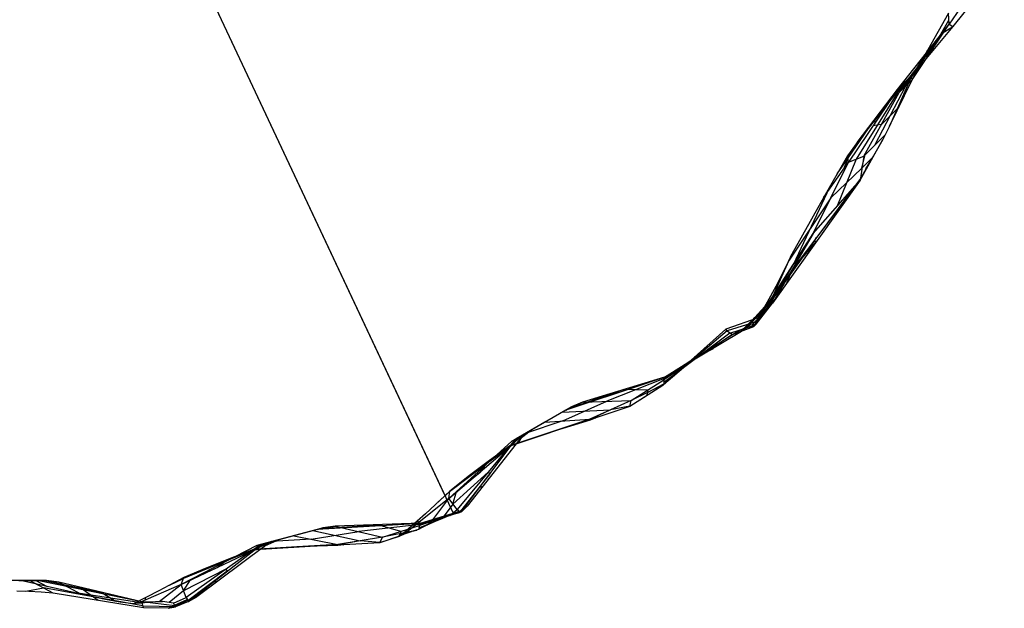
# Model space of a CAD drawing. Header units: millimetres. Extents: x -260 to 262, y -307 to 260.
# Tile 6 of 15: x 7 to 241, y -257 to -117. Entities that reach past the tile are written whole.
import ezdxf

# ---------------------------------------------------------------- set-up
doc = ezdxf.new("R2010")
doc.units = ezdxf.units.MM
doc.layers.add('Mineral Sculptural Table - Ferm Living', color=7, linetype='Continuous', true_color=0x000000)

msp = doc.modelspace()

# ---------------------------------------------------------------- linework, layer by layer
at = {"layer": 'Mineral Sculptural Table - Ferm Living'}
for p, q in [((-108.63, 231.04, 470), (110.2, -234.38, 470)), ((-107.45, 228.53, 500), (108.1, -229.91, 500)), ((238.53, -102.46, 483.98), (227.57, -118.31, 489.48)), ((240.67, -103.49, 500), (228.49, -118.88, 500)), ((227.47, -115.71, 470), (222.58, -124.4, 470)), ((227.57, -118.31, 489.48), (227.47, -115.71, 470)), ((215.37, -133.81, 495.36), (227.57, -118.31, 489.48)), ((215.78, -134.52, 484.54), (227.57, -118.31, 489.48)), ((218.79, -131.52, 472.73), (227.57, -118.31, 489.48)), ((228.49, -118.88, 500), (219.4, -129.74, 500)), ((223.18, -124.92, 481.11), (227.53, -117.33, 482.1)), ((228.38, -119.01, 500), (225.76, -120.6, 490.35)), ((227.57, -118.31, 489.48), (228.49, -118.88, 500)), ((221.67, -126.42, 487.01), (224.26, -123.28, 483.18)), ((223.12, -123.44, 470), (223.18, -124.92, 481.11)), ((222.58, -124.4, 470), (218.6, -130.88, 470)), ((218.79, -131.52, 472.73), (222.58, -124.4, 470)), ((221.67, -126.42, 487.01), (215.58, -134.17, 489.95)), ((217.28, -133.02, 478.64), (221.67, -126.42, 487.01)), ((219.4, -129.74, 500), (215.37, -133.81, 495.36)), ((219.4, -129.74, 500), (215.55, -133.88, 500)), ((218.6, -130.88, 470), (213.49, -142.48, 470)), ((213.49, -142.48, 470), (218.79, -131.52, 472.73)), ((215.58, -134.17, 489.95), (216.2, -132.76, 494.96)), ((215.78, -134.52, 484.54), (218.79, -131.52, 472.73)), ((218.6, -130.88, 470), (218.79, -131.52, 472.73)), ((215.37, -133.81, 495.36), (203.72, -150.96, 491.4)), ((215.58, -134.17, 489.95), (205.53, -150.26, 485.17)), ((205.78, -146.34, 500), (215.37, -133.81, 495.36)), ((215.55, -133.88, 500), (205.78, -146.34, 500)), ((207.34, -149.56, 478.93), (215.78, -134.52, 484.54)), ((217.28, -133.02, 478.64), (209.99, -146.9, 474.25)), ((215.78, -134.52, 484.54), (215.37, -133.81, 495.36)), ((215.55, -133.88, 500), (215.37, -133.81, 495.36)), ((215.72, -137.88, 471.15), (215.58, -137.64, 470)), ((215.72, -137.88, 471.15), (211.56, -142.04, 481.74)), ((203.61, -150.15, 496.25), (209.44, -141.57, 498.23)), ((209.44, -141.57, 498.23), (210.38, -141.16, 493.66)), ((209.73, -141.31, 500), (209.44, -141.57, 498.23)), ((211.56, -142.04, 481.74), (209.54, -142.39, 493.38)), ((207.34, -149.56, 478.93), (212.4, -144.48, 470)), ((212.4, -144.48, 470), (211.88, -145.6, 470)), ((213.49, -142.48, 470), (212.4, -144.48, 470)), ((205.78, -146.34, 500), (203.52, -149.51, 500)), ((206.52, -155.21, 473.05), (211.88, -145.6, 470)), ((211.88, -145.6, 470), (206.61, -154.83, 470)), ((206.93, -152.39, 475.99), (207.72, -149.18, 478.26)), ((209.58, -149.72, 471.31), (209.8, -149.25, 470)), ((195.37, -167.91, 485.5), (203.72, -150.96, 491.4)), ((203.52, -149.51, 500), (197.91, -159.27, 500)), ((197.91, -159.27, 500), (203.72, -150.96, 491.4)), ((205.53, -150.26, 485.17), (200.94, -161.56, 479.28)), ((201.08, -153.76, 500), (203.61, -150.15, 496.25)), ((203.61, -150.15, 496.25), (202.55, -152.64, 493.13)), ((203.72, -150.96, 491.4), (203.52, -149.51, 500)), ((203.72, -150.96, 491.4), (207.34, -149.56, 478.93)), ((207.34, -149.56, 478.93), (206.52, -155.21, 473.05)), ((209.58, -149.72, 471.31), (206.93, -152.39, 475.99)), ((207.88, -152.6, 470), (209.58, -149.72, 471.31)), ((206.93, -152.39, 475.99), (199.54, -159.44, 488.45)), ((206.52, -155.21, 473.05), (185.71, -184.37, 476.47)), ((206.61, -154.83, 470), (190.7, -176.12, 470)), ((190.7, -176.12, 470), (206.52, -155.21, 473.05)), ((195.37, -167.91, 485.5), (206.52, -155.21, 473.05)), ((206.52, -155.21, 473.05), (206.61, -154.83, 470)), ((198.57, -158.32, 499.02), (190.62, -175.27, 488.09)), ((199.54, -159.44, 488.45), (189.65, -174.15, 498.67)), ((197.91, -159.27, 500), (190.29, -172.73, 500)), ((195.37, -167.91, 485.5), (185.71, -184.37, 476.47)), ((185.88, -182.62, 490.69), (195.37, -167.91, 485.5)), ((195.53, -169.74, 470.93), (185.08, -184.32, 472.34)), ((196.11, -169.79, 474.76), (190.54, -176.14, 480.98)), ((196.06, -168.82, 470), (195.53, -169.74, 470.93)), ((196.11, -169.79, 474.76), (195.53, -169.74, 470.93)), ((185.88, -182.62, 490.69), (190.29, -172.73, 500)), ((190.29, -172.73, 500), (188.46, -176.59, 500)), ((189.65, -174.15, 498.67), (189.29, -174.89, 500)), ((190.62, -175.27, 488.09), (192.26, -173.21, 482.59)), ((190.7, -176.12, 470), (184.72, -184.29, 470)), ((185.79, -183.5, 483.58), (190.62, -175.27, 488.09)), ((188.46, -176.59, 500), (186.52, -180.39, 500)), ((189.01, -179.75, 475.93), (190.54, -176.14, 480.98)), ((186.52, -180.39, 500), (184.47, -184.13, 500)), ((185.13, -184.32, 472.64), (179.86, -190, 472.44)), ((185.79, -183.5, 483.58), (181.5, -189.55, 485.98)), ((184.72, -184.29, 470), (181.56, -187.73, 470)), ((181.84, -188.85, 493.4), (185.88, -182.62, 490.69)), ((182.29, -187.83, 499.82), (185.88, -182.62, 490.69)), ((184.47, -184.13, 500), (182.3, -187.8, 500)), ((185.71, -184.37, 476.47), (184.72, -184.29, 470)), ((185.88, -182.62, 490.69), (185.71, -184.37, 476.47)), ((180.85, -189.61, 476.29), (185.71, -184.37, 476.47)), ((181.87, -189.35, 478.24), (185.71, -184.37, 476.47)), ((182.3, -187.8, 500), (174.66, -190.52, 500)), ((181.86, -188.81, 493.83), (174.97, -190.91, 495.04)), ((181.56, -187.73, 470), (178.02, -191.32, 470)), ((179.08, -190.59, 470.99), (181.56, -187.73, 470)), ((181.84, -188.85, 493.4), (181.33, -189.9, 482.27)), ((181.86, -188.81, 493.83), (181.84, -188.85, 493.4)), ((182.29, -187.83, 499.82), (181.86, -188.81, 493.83)), ((182.3, -187.8, 500), (182.29, -187.83, 499.82)), ((174.66, -190.52, 500), (159.74, -203.84, 500)), ((174.97, -190.91, 495.04), (159.96, -203.66, 494.38)), ((178.02, -191.32, 470), (160.39, -201.77, 470)), ((174.97, -190.91, 495.04), (174.66, -190.52, 500)), ((174.97, -190.91, 495.04), (176.24, -191.82, 478.54)), ((181.45, -189.65, 484.88), (175.78, -191.49, 484.54)), ((180.52, -189.51, 473.7), (176.24, -191.82, 478.54)), ((176.24, -191.82, 478.54), (181.33, -189.9, 482.27)), ((179.08, -190.59, 470.99), (178.02, -191.32, 470)), ((180.52, -189.51, 473.7), (179.08, -190.59, 470.99)), ((180.85, -189.61, 476.29), (180.52, -189.51, 473.7)), ((181.87, -189.35, 478.24), (180.85, -189.61, 476.29)), ((181.33, -189.9, 482.27), (181.87, -189.35, 478.24)), ((159.97, -203.09, 488.46), (175.6, -191.36, 486.79)), ((176.24, -191.82, 478.54), (159.97, -202.51, 482.53)), ((160.1, -201.9, 470.38), (176.24, -191.82, 478.54)), ((168.17, -196.86, 474.46), (171.78, -195.09, 470)), ((168.17, -196.86, 474.46), (160.06, -202.09, 474.11)), ((167.47, -197.28, 494.71), (167.19, -197.14, 500)), ((168.11, -197.17, 480.54), (167.47, -197.28, 494.71)), ((168.11, -197.17, 480.54), (168.17, -196.86, 474.46)), ((160.1, -201.9, 470.38), (140.73, -207.77, 475.15)), ((160.04, -202.21, 476.46), (146.47, -207.59, 482.89)), ((152.22, -207.42, 490.63), (159.97, -202.51, 482.53)), ((160.1, -201.9, 470.38), (155.04, -203.62, 470)), ((160.13, -201.92, 470), (155.04, -203.62, 470)), ((159.97, -202.51, 482.53), (159.96, -203.66, 494.38)), ((159.97, -202.51, 482.53), (160.1, -201.9, 470.38)), ((160.39, -201.77, 470), (160.1, -201.9, 470.38)), ((160.13, -201.92, 470), (160.1, -201.9, 470.38)), ((160.39, -201.77, 470), (160.13, -201.92, 470)), ((155.04, -203.62, 470), (136.78, -209.67, 470)), ((137.62, -209.19, 471.8), (150.41, -204.83, 472.76)), ((156.09, -204.97, 486.58), (150.41, -204.83, 472.76)), ((150.41, -204.83, 472.76), (150.7, -205.06, 470)), ((159.74, -203.84, 500), (151.92, -208.85, 500)), ((159.96, -203.66, 494.38), (152.22, -207.42, 490.63)), ((156.09, -205.54, 492.5), (159.96, -203.49, 492.7)), ((156.09, -204.97, 486.58), (156.09, -205.54, 492.5)), ((159.96, -203.66, 494.38), (159.74, -203.84, 500)), ((136.02, -212.26, 489.98), (146.47, -207.59, 482.89)), ((140.73, -207.77, 475.15), (152.22, -207.42, 490.63)), ((152.22, -207.42, 490.63), (142.44, -211.81, 498.48)), ((151.92, -208.85, 500), (152.22, -207.42, 490.63)), ((151.94, -208.76, 499.42), (156.06, -206.16, 500)), ((156.09, -205.54, 492.5), (155.83, -206.31, 500)), ((137.82, -209.07, 476.04), (125.06, -216.44, 476.04)), ((136.78, -209.67, 470), (128.65, -214.37, 470)), ((137.93, -209.01, 476.74), (131.8, -212.55, 484.4)), ((135.87, -210.2, 479.26), (147.33, -209.61, 494.56)), ((136.78, -209.67, 470), (138.05, -208.94, 472.72)), ((137.77, -209.1, 474.58), (137.76, -209.1, 474.85)), ((137.76, -209.1, 474.85), (137.76, -209.1, 475.12)), ((137.76, -209.1, 475.12), (137.77, -209.1, 475.4)), ((137.79, -209.09, 474.31), (137.77, -209.1, 474.58)), ((137.77, -209.1, 475.4), (137.79, -209.09, 475.67)), ((137.81, -209.08, 474.04), (137.79, -209.09, 474.31)), ((137.79, -209.09, 475.67), (137.81, -209.08, 475.94)), ((137.85, -209.06, 473.78), (137.81, -209.08, 474.04)), ((137.81, -209.08, 475.94), (137.84, -209.06, 476.2)), ((137.84, -209.06, 476.2), (137.88, -209.04, 476.47)), ((137.89, -209.03, 473.51), (137.85, -209.06, 473.78)), ((137.88, -209.04, 476.47), (137.93, -209.01, 476.74)), ((137.93, -209.01, 473.24), (137.89, -209.03, 473.51)), ((137.93, -209.01, 476.74), (140.73, -207.77, 475.15)), ((137.99, -208.97, 472.98), (137.93, -209.01, 473.24)), ((138.05, -208.94, 472.72), (137.99, -208.97, 472.98)), ((140.73, -207.77, 475.15), (138.05, -208.94, 472.72)), ((147.33, -209.61, 494.56), (142.97, -211.71, 499.04)), ((151.92, -208.85, 500), (143.88, -211.55, 500)), ((151.94, -208.76, 499.42), (147.33, -209.61, 494.56)), ((123.82, -218.08, 490.54), (142.44, -211.81, 498.48)), ((136.02, -212.26, 489.98), (127.11, -215.26, 486.18)), ((131.8, -212.55, 484.4), (142.44, -211.81, 498.48)), ((142.44, -211.81, 498.48), (133.23, -214.9, 500)), ((142.5, -212.09, 500), (133.23, -214.9, 500)), ((142.44, -211.81, 498.48), (143.88, -211.55, 500)), ((142.5, -212.09, 500), (142.44, -211.81, 498.48)), ((143.88, -211.55, 500), (142.5, -212.09, 500)), ((125.79, -216.02, 473.34), (128.65, -214.37, 470)), ((128.65, -214.37, 470), (125.85, -216.58, 470)), ((131.8, -212.55, 484.4), (126.44, -215.64, 486.43)), ((131.02, -213, 470), (131.02, -213, 484.7)), ((124.81, -216.58, 477.04), (110.98, -233.23, 483.68)), ((112, -233.65, 473.08), (124.96, -216.5, 476.4)), ((125.85, -216.58, 470), (113.38, -232.46, 470)), ((133.23, -214.9, 500), (123.49, -218.17, 500)), ((133.13, -214.95, 494.51), (123.63, -218.13, 496.08)), ((123.82, -218.08, 490.54), (126.44, -215.64, 486.43)), ((123.82, -218.08, 490.54), (125, -216.47, 481.95)), ((123.95, -217.91, 489.62), (126.42, -215.65, 486.38)), ((125, -216.47, 481.95), (123.98, -217.07, 478.46)), ((123.98, -217.07, 478.46), (124.81, -216.58, 477.04)), ((124.78, -216.78, 483.57), (126.02, -215.88, 485.14)), ((124.81, -216.58, 477.04), (124.96, -216.5, 476.4)), ((124.96, -216.5, 476.4), (125.79, -216.02, 473.34)), ((126.44, -215.64, 486.43), (125, -216.47, 481.95)), ((126.61, -215.55, 486.37), (125.26, -217.6, 491.16)), ((125.79, -216.02, 473.34), (125.85, -216.58, 470)), ((123.98, -217.07, 478.46), (109.03, -230.6, 494.3)), ((109.03, -230.6, 494.3), (123.82, -218.08, 490.54)), ((123.63, -218.13, 496.08), (109.2, -229.05, 499.34)), ((123.49, -218.17, 500), (118.65, -221.61, 500)), ((123.82, -218.08, 490.54), (123.49, -218.17, 500)), ((123.63, -218.13, 496.08), (124.21, -217.93, 500)), ((118.65, -221.61, 500), (113.89, -225.17, 500)), ((116.41, -223.27, 500), (116.43, -224.34, 492.42)), ((117.38, -223.04, 485.45), (116.43, -224.34, 492.42)), ((113.89, -225.17, 500), (109.22, -228.84, 500)), ((118.36, -224.35, 480.14), (110, -231.92, 488.99)), ((118.72, -224.75, 474.8), (111.78, -233.61, 474.98)), ((112.01, -227.91, 491.15), (116.43, -224.34, 492.42)), ((118.36, -224.35, 480.14), (118.72, -224.75, 474.8)), ((117.08, -227.75, 470), (116.29, -227.97, 474.18)), ((109.03, -230.6, 494.3), (98.4, -239.03, 496.82)), ((109.22, -228.84, 500), (103.46, -234.24, 500)), ((104.53, -236.6, 489.53), (109.03, -230.6, 494.3)), ((106.43, -231.49, 500), (109.2, -229.05, 499.34)), ((109.03, -230.6, 494.3), (109.22, -228.84, 500)), ((110.98, -233.23, 483.68), (109.03, -230.6, 494.3)), ((110, -231.92, 488.99), (110.87, -228.94, 492.36)), ((110, -231.92, 488.99), (107.43, -235.35, 486.27)), ((109.23, -234.66, 484.02), (110.98, -233.23, 483.68)), ((110.98, -233.23, 483.68), (111.47, -233.77, 476.49)), ((113.38, -232.46, 470), (111.16, -234.12, 470)), ((112.08, -233.68, 472.33), (113.38, -232.46, 470)), ((103.46, -234.24, 500), (97.57, -239.48, 500)), ((110.06, -234.39, 480.8), (102.05, -237.04, 482.53)), ((111.44, -233.7, 474.46), (102.25, -236.65, 474.11)), ((102.34, -236.48, 470.38), (111.85, -233.57, 474.65)), ((111.16, -234.12, 470), (102.65, -236.43, 470)), ((106.93, -235.55, 486.85), (105.74, -236.05, 488.21)), ((108.1, -235.08, 485.45), (106.93, -235.55, 486.85)), ((109.23, -234.66, 484.02), (108.1, -235.08, 485.45)), ((110.06, -234.39, 480.8), (109.23, -234.66, 484.02)), ((111.47, -233.77, 476.49), (110.06, -234.39, 480.8)), ((110.81, -234.06, 478.52), (111.34, -233.63, 478.34)), ((111.16, -234.12, 470), (112.08, -233.68, 472.33)), ((111.39, -233.81, 476.75), (111.44, -233.7, 474.46)), ((111.44, -233.7, 474.46), (111.92, -233.61, 473.92)), ((111.85, -233.57, 474.65), (111.47, -233.77, 476.49)), ((112, -233.65, 473.08), (111.85, -233.57, 474.65)), ((112.08, -233.68, 472.33), (112, -233.65, 473.08)), ((78.96, -237.63, 476.04), (64.73, -241.45, 476.04)), ((77.8, -237.95, 470), (68.73, -240.38, 470)), ((79.08, -237.6, 476.74), (72.25, -239.43, 484.4)), ((97.01, -236.83, 470), (77.8, -237.95, 470)), ((77.8, -237.95, 470), (79.22, -237.57, 472.72)), ((78.74, -237.7, 471.8), (92.22, -236.81, 472.76)), ((78.91, -237.65, 474.58), (78.9, -237.65, 474.85)), ((78.9, -237.65, 474.85), (78.9, -237.65, 475.12)), ((78.9, -237.65, 475.12), (78.91, -237.65, 475.4)), ((78.93, -237.64, 474.31), (78.91, -237.65, 474.58)), ((78.91, -237.65, 475.4), (78.92, -237.65, 475.67)), ((78.92, -237.65, 475.67), (78.95, -237.64, 475.94)), ((78.95, -237.64, 474.04), (78.93, -237.64, 474.31)), ((78.99, -237.63, 473.78), (78.95, -237.64, 474.04)), ((78.95, -237.64, 475.94), (78.98, -237.63, 476.2)), ((78.98, -237.63, 476.2), (79.03, -237.62, 476.47)), ((79.03, -237.62, 473.51), (78.99, -237.63, 473.78)), ((79.09, -237.6, 473.24), (79.03, -237.62, 473.51)), ((79.03, -237.62, 476.47), (79.08, -237.6, 476.74)), ((79.08, -237.6, 476.74), (82.1, -237.13, 475.15)), ((79.15, -237.58, 472.98), (79.09, -237.6, 473.24)), ((79.22, -237.57, 472.72), (79.15, -237.58, 472.98)), ((82.1, -237.13, 475.15), (79.22, -237.57, 472.72)), ((102.34, -236.48, 470.38), (82.1, -237.13, 475.15)), ((82.1, -237.13, 475.15), (93.29, -239.77, 490.63)), ((102.2, -236.76, 476.46), (87.7, -238.45, 482.89)), ((97.67, -238.4, 486.58), (92.22, -236.81, 472.76)), ((92.22, -236.81, 472.76), (92.44, -237.1, 470)), ((93.29, -239.77, 490.63), (102.05, -237.04, 482.53)), ((102.34, -236.48, 470.38), (97.01, -236.83, 470)), ((102.36, -236.51, 470), (97.01, -236.83, 470)), ((101.81, -237.93, 492.15), (100.52, -238.38, 493.84)), ((101.76, -236.36, 496.02), (101.78, -235.77, 500)), ((102.05, -237.04, 482.53), (101.81, -237.93, 492.15)), ((102.73, -237.46, 491.31), (101.81, -237.93, 492.15)), ((101.9, -237.59, 488.46), (105.85, -236.01, 488.1)), ((102.05, -237.04, 482.53), (102.34, -236.48, 470.38)), ((102.65, -236.43, 470), (102.34, -236.48, 470.38)), ((102.36, -236.51, 470), (102.34, -236.48, 470.38)), ((102.65, -236.43, 470), (102.36, -236.51, 470)), ((103.63, -237.02, 490.43), (102.73, -237.46, 491.31)), ((104.53, -236.6, 489.53), (103.63, -237.02, 490.43)), ((104.93, -236.06, 489.96), (103.86, -236.91, 490.21)), ((105.74, -236.05, 488.21), (104.53, -236.6, 489.53)), ((72.25, -239.43, 484.4), (66.26, -241.04, 486.43)), ((76.4, -240.24, 489.98), (67.01, -240.83, 486.18)), ((71.37, -239.67, 470), (71.37, -239.67, 484.7)), ((72.25, -239.43, 484.4), (82.72, -241.48, 498.48)), ((76.4, -240.24, 489.98), (87.7, -238.45, 482.89)), ((76.78, -238.22, 479.26), (88, -240.62, 494.56)), ((93.29, -239.77, 490.63), (82.72, -241.48, 498.48)), ((97.57, -239.48, 500), (92.63, -241.07, 500)), ((92.63, -241.07, 500), (93.29, -239.77, 490.63)), ((92.67, -240.99, 499.42), (97.34, -239.55, 500)), ((100.52, -238.38, 493.84), (93.29, -239.77, 490.63)), ((97.52, -238.95, 492.5), (97.07, -239.64, 500)), ((97.52, -238.95, 492.5), (101.4, -238.07, 492.69)), ((97.67, -238.4, 486.58), (97.52, -238.95, 492.5)), ((98.4, -239.03, 496.82), (97.57, -239.48, 500)), ((99.13, -238.79, 495.84), (98.4, -239.03, 496.82)), ((99.84, -238.57, 494.85), (99.13, -238.79, 495.84)), ((100.52, -238.38, 493.84), (99.84, -238.57, 494.85)), ((63.52, -241.77, 478.46), (45.57, -250.97, 494.3)), ((64.45, -241.52, 477.04), (46.78, -254.02, 483.68)), ((47.28, -254.98, 473.01), (64.62, -241.48, 476.4)), ((65.45, -241.78, 470), (49.3, -253.9, 470)), ((73.02, -242.08, 500), (62.76, -242.71, 500)), ((72.91, -242.1, 494.51), (62.91, -242.71, 496.08)), ((62.91, -242.71, 496.08), (63.52, -242.66, 500)), ((63.1, -242.71, 490.54), (66.26, -241.04, 486.43)), ((63.1, -242.71, 490.54), (64.66, -241.46, 481.95)), ((63.1, -242.71, 490.54), (82.72, -241.48, 498.48)), ((63.27, -242.58, 489.62), (66.24, -241.04, 486.38)), ((64.66, -241.46, 481.95), (63.52, -241.77, 478.46)), ((63.52, -241.77, 478.46), (64.45, -241.52, 477.04)), ((64.37, -241.7, 483.57), (65.8, -241.16, 485.14)), ((64.45, -241.52, 477.04), (64.62, -241.48, 476.4)), ((66.45, -240.98, 486.37), (64.62, -242.62, 491.16)), ((64.62, -241.48, 476.4), (65.54, -241.23, 473.34)), ((66.26, -241.04, 486.43), (64.66, -241.46, 481.95)), ((68.73, -240.38, 470), (65.45, -241.78, 470)), ((65.54, -241.23, 473.34), (65.45, -241.78, 470)), ((65.54, -241.23, 473.34), (68.73, -240.38, 470)), ((82.72, -241.48, 498.48), (73.02, -242.08, 500)), ((82.7, -241.76, 500), (73.02, -242.08, 500)), ((82.7, -241.76, 500), (82.72, -241.48, 498.48)), ((84.17, -241.6, 500), (82.7, -241.76, 500)), ((82.72, -241.48, 498.48), (84.17, -241.6, 500)), ((88, -240.62, 494.56), (83.25, -241.52, 499.04)), ((92.63, -241.07, 500), (84.17, -241.6, 500)), ((92.67, -240.99, 499.42), (88, -240.62, 494.56)), ((45.57, -250.97, 494.3), (63.1, -242.71, 490.54)), ((62.91, -242.71, 496.08), (46.14, -249.52, 499.34)), ((57.19, -244.78, 500), (51.68, -246.99, 500)), ((62.76, -242.71, 500), (57.19, -244.78, 500)), ((63.1, -242.71, 490.54), (62.76, -242.71, 500)), ((56.2, -247.35, 480.14), (46.17, -252.5, 488.99)), ((51.68, -246.99, 500), (46.21, -249.32, 500)), ((49.15, -249.14, 491.15), (54.34, -246.84, 492.42)), ((54.6, -245.8, 500), (54.34, -246.84, 492.42)), ((55.6, -245.83, 485.45), (54.34, -246.84, 492.42)), ((56.2, -247.35, 480.14), (56.45, -247.83, 474.8)), ((46.21, -249.32, 500), (40.28, -252.51, 500)), ((42.84, -251.16, 500), (46.14, -249.52, 499.34)), ((45.57, -250.97, 494.3), (46.21, -249.32, 500)), ((56.45, -247.83, 474.8), (47.18, -254.8, 474.99)), ((13.42, -250.05, 492.78), (-1.31, -249.97, 492.78)), ((7.49, -250.02, 500), (-0.9, -249.97, 500)), ((7.12, -250.02, 482.39), (9.62, -250.03, 482.58)), ((13.55, -250.05, 493.48), (7.49, -250.02, 500)), ((21.88, -253.27, 500), (7.49, -250.02, 500)), ((8.77, -252.58, 470), (12.95, -251.78, 475.14)), ((9.62, -250.03, 482.58), (11.44, -250.04, 485.31)), ((15.25, -252.99, 470), (9.62, -250.03, 482.58)), ((11.17, -250.04, 496), (13.83, -251.42, 500)), ((36.28, -255.11, 487.12), (11.44, -250.04, 485.31)), ((11.44, -250.04, 485.31), (13.69, -250.05, 489.46)), ((36.53, -256.06, 475.75), (12.95, -251.78, 475.14)), ((13.19, -250.05, 488.54), (26.43, -252.75, 489.51)), ((13.37, -250.05, 491.32), (13.36, -250.05, 491.6)), ((13.36, -250.05, 491.6), (13.36, -250.05, 491.87)), ((13.36, -250.05, 491.87), (13.37, -250.05, 492.14)), ((13.39, -250.05, 491.05), (13.37, -250.05, 491.32)), ((13.37, -250.05, 492.14), (13.38, -250.05, 492.41)), ((13.38, -250.05, 492.41), (13.41, -250.05, 492.68)), ((13.41, -250.05, 490.78), (13.39, -250.05, 491.05)), ((13.45, -250.05, 490.52), (13.41, -250.05, 490.78)), ((13.41, -250.05, 492.68), (13.45, -250.05, 492.95)), ((13.5, -250.05, 490.25), (13.45, -250.05, 490.52)), ((13.45, -250.05, 492.95), (13.49, -250.05, 493.21)), ((13.49, -250.05, 493.21), (13.55, -250.05, 493.48)), ((13.55, -250.05, 489.98), (13.5, -250.05, 490.25)), ((13.55, -250.05, 493.48), (16.59, -250.39, 491.89)), ((13.62, -250.05, 489.72), (13.55, -250.05, 489.98)), ((13.69, -250.05, 489.46), (13.62, -250.05, 489.72)), ((16.59, -250.39, 491.89), (13.69, -250.05, 489.46)), ((36.28, -255.11, 487.12), (16.59, -250.39, 491.89)), ((16.59, -250.39, 491.89), (21.88, -253.27, 500)), ((45.57, -250.97, 494.3), (35.36, -255.39, 496.36)), ((40.39, -255.03, 490.12), (45.57, -250.97, 494.3)), ((46.78, -254.02, 483.68), (45.57, -250.97, 494.3)), ((46.17, -252.5, 488.99), (47.78, -249.84, 492.36)), ((54.09, -250.31, 470), (53.27, -250.31, 474.18)), ((9.51, -252.6, 470), (6.63, -252.54, 470)), ((12.38, -252.75, 470), (9.51, -252.6, 470)), ((15.25, -252.99, 470), (12.38, -252.75, 470)), ((36.66, -256.53, 470), (15.25, -252.99, 470)), ((21.04, -253.08, 500), (21.63, -253.14, 499.63)), ((36.06, -255.34, 493.2), (21.63, -253.14, 499.63)), ((24.95, -254, 500), (21.88, -253.27, 500)), ((25.94, -254.76, 470), (22.38, -252.27, 486.11)), ((28.04, -254.63, 500), (24.95, -254, 500)), ((26.43, -252.75, 489.51), (26.58, -253.13, 486.42)), ((30.1, -255.01, 500), (26.43, -252.75, 489.51)), ((40.28, -252.51, 500), (34.28, -255.56, 500)), ((37.06, -254.66, 496.02), (37.23, -254.08, 500)), ((46.17, -252.5, 488.99), (42.71, -255.21, 486.2)), ((43.76, -255.38, 484.17), (46.78, -254.02, 483.68)), ((49.3, -253.9, 470), (44.91, -255.65, 470)), ((46.78, -254.02, 483.68), (47.28, -254.98, 473.01)), ((47.28, -254.98, 473.01), (49.3, -253.9, 470)), ((31.15, -255.15, 500), (28.04, -254.63, 500)), ((34.28, -255.56, 500), (31.15, -255.15, 500)), ((35.36, -255.39, 496.36), (34.28, -255.56, 500)), ((35.99, -255.42, 495.37), (35.36, -255.39, 496.36)), ((40.39, -255.03, 490.12), (35.99, -255.42, 495.37)), ((35.99, -255.42, 495.37), (36.28, -255.11, 487.12)), ((39.67, -255.1, 490.98), (36.15, -255.25, 490.85)), ((36.28, -255.11, 487.12), (41.14, -254.97, 489.21)), ((44.05, -256, 477.54), (36.28, -255.11, 487.12)), ((36.66, -256.53, 470), (36.28, -255.11, 487.12)), ((36.53, -256.06, 475.75), (44.22, -256.22, 474.81)), ((42.52, -256.6, 470), (36.66, -256.53, 470)), ((41.14, -254.97, 489.21), (40.39, -255.03, 490.12)), ((43.76, -255.38, 484.17), (41.14, -254.97, 489.21)), ((44.91, -255.65, 470), (42.52, -256.6, 470)), ((42.52, -256.6, 470), (44.26, -256.28, 474.18)), ((44.05, -256, 477.54), (43.76, -255.38, 484.17)), ((43.84, -256.36, 473.16), (45.92, -255.36, 471.29)), ((43.99, -255.84, 479.17), (47.03, -254.5, 478.34)), ((44.26, -256.28, 474.18), (44.05, -256, 477.54)), ((47.28, -254.98, 473.01), (44.26, -256.28, 474.18)), ((44.91, -255.65, 470), (47.28, -254.98, 473.01))]:
    msp.add_line(p, q, dxfattribs=at)

doc.saveas('drawing.dxf')
